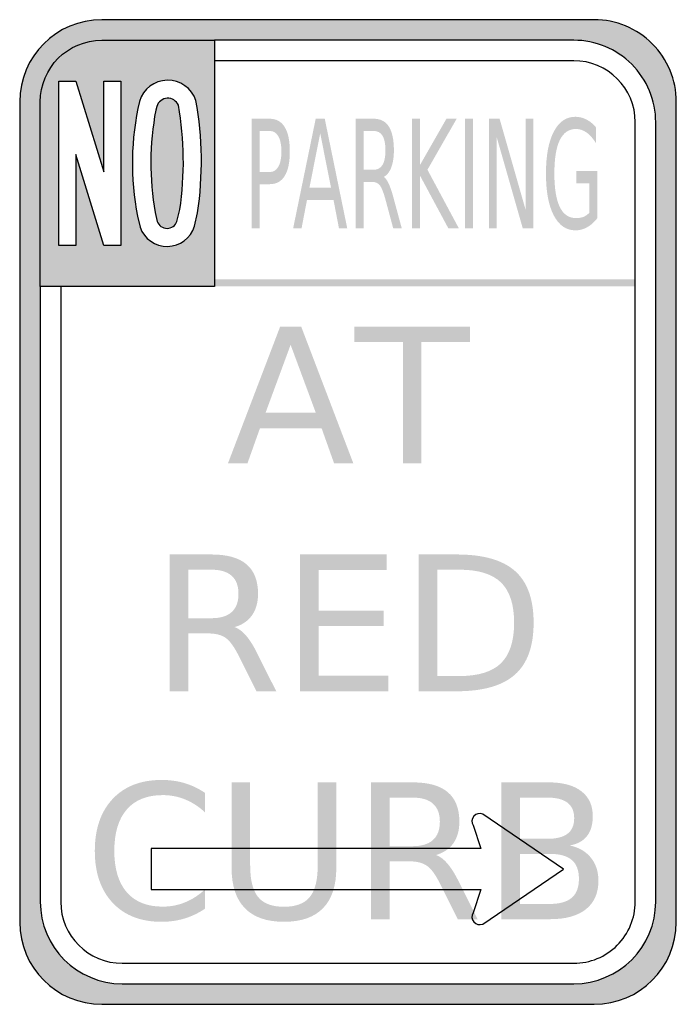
# Model space of a CAD drawing. Header units: inches. Extents: x -0.5 to 0.5, y -0.75 to 0.75.
import ezdxf

# ---------------------------------------------------------------- set-up
doc = ezdxf.new("R2010")
doc.units = ezdxf.units.IN
doc.header["$MEASUREMENT"] = 0

msp = doc.modelspace()

# ---------------------------------------------------------------- hatches: boundary and pattern name
h = msp.add_hatch(color=7)
h.paths.add_polyline_path([(-0.4989, 0.642), (-0.4975, 0.6502), (-0.4955, 0.6582), (-0.4931, 0.6661), (-0.4902, 0.6737), (-0.4868, 0.681), (-0.4829, 0.6881), (-0.4787, 0.6949), (-0.474, 0.7014), (-0.4689, 0.7076), (-0.4634, 0.7134), (-0.4576, 0.7189), (-0.4514, 0.724), (-0.4449, 0.7287), (-0.4381, 0.7329), (-0.431, 0.7368), (-0.4237, 0.7402), (-0.4161, 0.7431), (-0.4082, 0.7455), (-0.4002, 0.7475), (-0.392, 0.7489), (-0.3836, 0.7497), (-0.375, 0.75), (0.375, 0.75), (0.3833, 0.7497), (0.3914, 0.7489), (0.3995, 0.7476), (0.4074, 0.7457), (0.4152, 0.7434), (0.4228, 0.7405), (0.4302, 0.7371), (0.4374, 0.7333), (0.4444, 0.729), (0.451, 0.7242), (0.4574, 0.719), (0.4634, 0.7134), (0.469, 0.7074), (0.4742, 0.701), (0.479, 0.6944), (0.4833, 0.6874), (0.4871, 0.6802), (0.4905, 0.6728), (0.4934, 0.6652), (0.4957, 0.6574), (0.4976, 0.6495), (0.4989, 0.6414), (0.4997, 0.6333), (0.5, 0.625), (0.5, -0.625), (0.4997, -0.6336), (0.4989, -0.642), (0.4975, -0.6502), (0.4955, -0.6582), (0.4931, -0.6661), (0.4902, -0.6737), (0.4868, -0.681), (0.4829, -0.6881), (0.4787, -0.6949), (0.474, -0.7014), (0.4689, -0.7076), (0.4634, -0.7134), (0.4576, -0.7189), (0.4514, -0.724), (0.4449, -0.7287), (0.4381, -0.7329), (0.431, -0.7368), (0.4237, -0.7402), (0.4161, -0.7431), (0.4082, -0.7455), (0.4002, -0.7475), (0.392, -0.7489), (0.3836, -0.7497), (0.375, -0.75), (-0.375, -0.75), (-0.3836, -0.7497), (-0.392, -0.7489), (-0.4002, -0.7475), (-0.4082, -0.7455), (-0.4161, -0.7431), (-0.4237, -0.7402), (-0.431, -0.7368), (-0.4381, -0.7329), (-0.4449, -0.7287), (-0.4514, -0.724), (-0.4576, -0.7189), (-0.4634, -0.7134), (-0.4689, -0.7076), (-0.474, -0.7014), (-0.4787, -0.6949), (-0.4829, -0.6881), (-0.4868, -0.681), (-0.4902, -0.6737), (-0.4931, -0.6661), (-0.4955, -0.6582), (-0.4975, -0.6502), (-0.4989, -0.642), (-0.4997, -0.6336), (-0.5, -0.625), (-0.5, 0.625), (-0.4997, 0.6336)])
h.paths.add_polyline_path([(-0.4687, -0.5937), (-0.4685, -0.6023), (-0.4676, -0.6107), (-0.4662, -0.6189), (-0.4643, -0.627), (-0.4619, -0.6348), (-0.4589, -0.6424), (-0.4555, -0.6498), (-0.4517, -0.6568), (-0.4474, -0.6636), (-0.4427, -0.6701), (-0.4376, -0.6763), (-0.4321, -0.6821), (-0.4263, -0.6876), (-0.4201, -0.6927), (-0.4136, -0.6974), (-0.4068, -0.7017), (-0.3998, -0.7055), (-0.3924, -0.7089), (-0.3848, -0.7119), (-0.377, -0.7143), (-0.3689, -0.7162), (-0.3607, -0.7176), (-0.3523, -0.7185), (-0.3437, -0.7187), (0.3437, -0.7187), (0.3523, -0.7185), (0.3607, -0.7176), (0.3689, -0.7162), (0.377, -0.7143), (0.3848, -0.7119), (0.3924, -0.7089), (0.3998, -0.7055), (0.4068, -0.7017), (0.4136, -0.6974), (0.4201, -0.6927), (0.4263, -0.6876), (0.4321, -0.6821), (0.4376, -0.6763), (0.4427, -0.6701), (0.4474, -0.6636), (0.4517, -0.6568), (0.4555, -0.6498), (0.4589, -0.6424), (0.4619, -0.6348), (0.4643, -0.627), (0.4662, -0.6189), (0.4676, -0.6107), (0.4685, -0.6023), (0.4687, -0.5937), (0.4687, 0.5937), (0.4685, 0.602), (0.4677, 0.6102), (0.4663, 0.6183), (0.4645, 0.6262), (0.4621, 0.634), (0.4592, 0.6416), (0.4559, 0.649), (0.452, 0.6562), (0.4477, 0.6631), (0.443, 0.6698), (0.4378, 0.6761), (0.4321, 0.6821), (0.4261, 0.6878), (0.4198, 0.693), (0.4131, 0.6977), (0.4062, 0.702), (0.399, 0.7059), (0.3916, 0.7092), (0.384, 0.7121), (0.3762, 0.7145), (0.3683, 0.7163), (0.3602, 0.7177), (0.352, 0.7185), (0.3437, 0.7187), (-0.2031, 0.7187), (-0.2031, 0.3437), (-0.4687, 0.3437)], flags=0)
h.paths.add_polyline_path([(-0.2428, 0.4194), (-0.2376, 0.4268), (-0.234, 0.4353), (-0.2292, 0.4556), (-0.2257, 0.4841), (-0.2237, 0.5127), (-0.2233, 0.5413), (-0.2245, 0.5699), (-0.2273, 0.5985), (-0.2317, 0.6269), (-0.2334, 0.6314), (-0.2357, 0.6357), (-0.2383, 0.6397), (-0.2413, 0.6433), (-0.2484, 0.6495), (-0.2565, 0.6541), (-0.261, 0.6558), (-0.2656, 0.6569), (-0.2703, 0.6576), (-0.2752, 0.6578), (-0.2801, 0.6575), (-0.2848, 0.6566), (-0.2894, 0.6553), (-0.2938, 0.6535), (-0.3018, 0.6486), (-0.3086, 0.6422), (-0.3115, 0.6385), (-0.314, 0.6344), (-0.3161, 0.6301), (-0.3177, 0.6255), (-0.3208, 0.6111), (-0.3233, 0.5966), (-0.3253, 0.5821), (-0.3268, 0.5675), (-0.3278, 0.5529), (-0.3283, 0.5383), (-0.3283, 0.5236), (-0.3278, 0.509), (-0.3268, 0.4944), (-0.3253, 0.4798), (-0.3233, 0.4652), (-0.3208, 0.4507), (-0.3167, 0.4338), (-0.3127, 0.4254), (-0.3073, 0.4183), (-0.3005, 0.4124), (-0.2926, 0.4081), (-0.284, 0.4054), (-0.2748, 0.4046), (-0.2656, 0.4057), (-0.2571, 0.4087), (-0.2494, 0.4133)], flags=0)
h.paths.add_polyline_path([(-0.4143, 0.6562), (-0.4403, 0.6562), (-0.4403, 0.4062), (-0.4143, 0.4062), (-0.4143, 0.5444), (-0.3721, 0.4062), (-0.3461, 0.4062), (-0.3461, 0.6562), (-0.3721, 0.6562), (-0.3721, 0.518)], flags=0)
h = msp.add_hatch(color=7)
h.paths.add_polyline_path([(-0.4679, 0.6377), (-0.4654, 0.6499), (-0.4614, 0.6615), (-0.456, 0.6723), (-0.4492, 0.6823), (-0.4413, 0.6913), (-0.4323, 0.6992), (-0.4223, 0.706), (-0.4115, 0.7114), (-0.3999, 0.7154), (-0.3877, 0.7179), (-0.375, 0.7187), (-0.2031, 0.7187), (-0.2031, 0.3437), (-0.4687, 0.3437), (-0.4687, 0.625), (-0.4679, 0.6377)])
h.paths.add_polyline_path([(-0.2656, 0.4057), (-0.2651, 0.4059), (-0.2571, 0.4087), (-0.2571, 0.4087), (-0.2571, 0.4087), (-0.2559, 0.4094), (-0.2494, 0.4133), (-0.2494, 0.4133), (-0.2494, 0.4133), (-0.2482, 0.4145), (-0.2428, 0.4194), (-0.2428, 0.4194), (-0.2428, 0.4194), (-0.2418, 0.4209), (-0.2376, 0.4268), (-0.2376, 0.4268), (-0.2376, 0.4268), (-0.2369, 0.4285), (-0.234, 0.4353), (-0.2292, 0.4556), (-0.2257, 0.4841), (-0.2237, 0.5127), (-0.2233, 0.5413), (-0.2245, 0.5699), (-0.2273, 0.5985), (-0.2317, 0.6269), (-0.2334, 0.6314), (-0.2357, 0.6357), (-0.2383, 0.6397), (-0.2413, 0.6433), (-0.2484, 0.6495), (-0.2565, 0.6541), (-0.261, 0.6558), (-0.2656, 0.6569), (-0.2703, 0.6576), (-0.2752, 0.6578), (-0.2801, 0.6575), (-0.2848, 0.6566), (-0.2894, 0.6553), (-0.2938, 0.6535), (-0.3018, 0.6486), (-0.3086, 0.6422), (-0.3115, 0.6385), (-0.314, 0.6344), (-0.3161, 0.6301), (-0.3177, 0.6255), (-0.3208, 0.6111), (-0.3233, 0.5966), (-0.3253, 0.5821), (-0.3268, 0.5675), (-0.3278, 0.5529), (-0.3283, 0.5383), (-0.3283, 0.5236), (-0.3278, 0.509), (-0.3271, 0.4988), (-0.3268, 0.4944), (-0.3268, 0.4944), (-0.3268, 0.4944), (-0.3262, 0.4887), (-0.3253, 0.4798), (-0.3253, 0.4798), (-0.3253, 0.4798), (-0.3249, 0.4764), (-0.3233, 0.4652), (-0.3233, 0.4652), (-0.3233, 0.4652), (-0.3229, 0.4628), (-0.3208, 0.4507), (-0.3208, 0.4507), (-0.3208, 0.4507), (-0.3167, 0.4338), (-0.3127, 0.4254), (-0.3127, 0.4254), (-0.3127, 0.4254), (-0.3127, 0.4253), (-0.3073, 0.4183), (-0.3005, 0.4124), (-0.2926, 0.4081), (-0.284, 0.4054), (-0.2748, 0.4046), (-0.2656, 0.4057), (-0.2656, 0.4057), (-0.2656, 0.4057)], flags=0)
h.paths.add_polyline_path([(-0.4143, 0.6562), (-0.4143, 0.6562), (-0.4403, 0.6562), (-0.4403, 0.4062), (-0.4403, 0.4062), (-0.4143, 0.4062), (-0.4143, 0.5444), (-0.3721, 0.4062), (-0.3461, 0.4062), (-0.3461, 0.6562), (-0.3461, 0.6562), (-0.3721, 0.6562), (-0.3721, 0.5772), (-0.3721, 0.518), (-0.389, 0.5733), (-0.4143, 0.6562)], flags=0)
for points in [[(-0.2938, 0.4563), (-0.2975, 0.4821), (-0.2997, 0.5081), (-0.3003, 0.5342), (-0.2993, 0.5603), (-0.2968, 0.5862), (-0.2928, 0.6121), (-0.2913, 0.618), (-0.2898, 0.6213), (-0.2878, 0.6242), (-0.2853, 0.6266), (-0.2823, 0.6285), (-0.279, 0.6298), (-0.2776, 0.63), (-0.2754, 0.6303), (-0.2718, 0.6301), (-0.2683, 0.6292), (-0.2652, 0.6277), (-0.2624, 0.6255), (-0.2601, 0.6228), (-0.2583, 0.6197), (-0.2544, 0.5933), (-0.2519, 0.5668), (-0.2508, 0.5403), (-0.2512, 0.5137), (-0.253, 0.4872), (-0.2562, 0.4608), (-0.2605, 0.4427), (-0.2619, 0.4397), (-0.2639, 0.4371), (-0.2663, 0.435), (-0.2691, 0.4334), (-0.2723, 0.4324), (-0.2756, 0.4321), (-0.2789, 0.4324), (-0.282, 0.4334), (-0.2848, 0.435), (-0.2873, 0.4371), (-0.2892, 0.4397), (-0.2907, 0.4427), (-0.2907, 0.4427), (-0.2938, 0.4563)], [(-0.2892, 0.4397), (-0.2907, 0.4427), (-0.2938, 0.4563), (-0.2975, 0.4821), (-0.2997, 0.5081), (-0.3003, 0.5342), (-0.2993, 0.5603), (-0.2968, 0.5862), (-0.2928, 0.6121), (-0.2913, 0.618), (-0.2898, 0.6213), (-0.2878, 0.6242), (-0.2853, 0.6266), (-0.2823, 0.6285), (-0.279, 0.6298), (-0.2754, 0.6303), (-0.2718, 0.6301), (-0.2683, 0.6292), (-0.2652, 0.6277), (-0.2624, 0.6255), (-0.2601, 0.6228), (-0.2583, 0.6197), (-0.2544, 0.5933), (-0.2519, 0.5668), (-0.2508, 0.5403), (-0.2512, 0.5137), (-0.253, 0.4872), (-0.2562, 0.4608), (-0.2605, 0.4427), (-0.2619, 0.4397), (-0.2639, 0.4371), (-0.2663, 0.435), (-0.2691, 0.4334), (-0.2723, 0.4324), (-0.2756, 0.4321), (-0.2789, 0.4324), (-0.282, 0.4334), (-0.2848, 0.435), (-0.2873, 0.4371)], [(0.0975, 0.5991), (0.1096, 0.5991), (0.1096, 0.5286), (0.1499, 0.5991), (0.1655, 0.5991), (0.121, 0.5214), (0.1687, 0.4324), (0.1527, 0.4324), (0.1096, 0.5126), (0.1096, 0.4324), (0.0975, 0.4324), (0.0975, 0.5991)], [(0.1782, 0.5991), (0.1903, 0.5991), (0.1903, 0.4324), (0.1782, 0.4324), (0.1782, 0.5991)], [(0.2145, 0.5991), (0.2309, 0.5991), (0.2707, 0.4596), (0.2707, 0.5991), (0.2825, 0.5991), (0.2825, 0.4324), (0.2661, 0.4324), (0.2263, 0.5718), (0.2263, 0.4324), (0.2145, 0.4324), (0.2145, 0.5991)], [(-0.2031, 0.3437), (0.4375, 0.3437), (0.4375, 0.3542), (-0.2031, 0.3542), (-0.2031, 0.3437)], [(0.0096, 0.2825), (0.1859, 0.2825), (0.1859, 0.2588), (0.1119, 0.2588), (0.1119, 0.0742), (0.0836, 0.0742), (0.0836, 0.2588), (0.0096, 0.2588), (0.0096, 0.2825)], [(-0.073, -0.0647), (0.0587, -0.0647), (0.0587, -0.0884), (-0.0448, -0.0884), (-0.0448, -0.1501), (0.0544, -0.1501), (0.0544, -0.1738), (-0.0448, -0.1738), (-0.0448, -0.2493), (0.0613, -0.2493), (0.0613, -0.2731), (-0.073, -0.2731), (-0.073, -0.0647)]]:
    msp.add_hatch(color=7).paths.add_polyline_path(points)
h = msp.add_hatch(color=7)
edge = h.paths.add_edge_path()
edge.add_line((0.3678, 0.4562), (0.3678, 0.5009))
edge.add_line((0.3678, 0.5009), (0.348, 0.5009))
edge.add_line((0.348, 0.5009), (0.348, 0.5195))
edge.add_line((0.348, 0.5195), (0.3799, 0.5195))
edge.add_line((0.3799, 0.5195), (0.3799, 0.4479))
edge.add_spline(control_points=[(0.3799, 0.4479), (0.3752, 0.4417), (0.37, 0.4371), (0.3643, 0.4339), (0.3587, 0.4307), (0.3527, 0.4291), (0.3463, 0.4291), (0.3322, 0.4291), (0.3212, 0.4368), (0.3133, 0.452), (0.3054, 0.4672), (0.3015, 0.4884), (0.3015, 0.5156), (0.3015, 0.5428), (0.3054, 0.564), (0.3133, 0.5792), (0.3212, 0.5945), (0.3322, 0.6021), (0.3463, 0.6021), (0.3521, 0.6021), (0.3577, 0.6007), (0.3629, 0.598), (0.3682, 0.5954), (0.3731, 0.5914), (0.3775, 0.5862)], knot_values=[0, 0, 0, 0, 1, 1, 1, 2, 2, 2, 3, 3, 3, 4, 4, 4, 5, 5, 5, 6, 6, 6, 7, 7, 7, 8, 8, 8, 8], degree=3, periodic=0)
edge.add_line((0.3775, 0.5862), (0.3775, 0.5622))
edge.add_spline(control_points=[(0.3775, 0.5622), (0.373, 0.5693), (0.3683, 0.5746), (0.3632, 0.5782), (0.3582, 0.5817), (0.3528, 0.5835), (0.3473, 0.5835), (0.3363, 0.5835), (0.328, 0.5778), (0.3225, 0.5665), (0.317, 0.5551), (0.3143, 0.5381), (0.3143, 0.5156), (0.3143, 0.4931), (0.317, 0.4761), (0.3225, 0.4648), (0.328, 0.4534), (0.3363, 0.4477), (0.3473, 0.4477), (0.3516, 0.4477), (0.3554, 0.4484), (0.3588, 0.4497), (0.3621, 0.4511), (0.3652, 0.4533), (0.3678, 0.4562)], knot_values=[0, 0, 0, 0, 1, 1, 1, 2, 2, 2, 3, 3, 3, 4, 4, 4, 5, 5, 5, 6, 6, 6, 7, 7, 7, 8, 8, 8, 8], degree=3, periodic=0)
h = msp.add_hatch(color=7)
edge = h.paths.add_edge_path()
edge.add_line((-0.1466, 0.5991), (-0.1192, 0.5991))
edge.add_spline(control_points=[(-0.1192, 0.5991), (-0.1091, 0.5991), (-0.1015, 0.5948), (-0.0964, 0.5864), (-0.0912, 0.5779), (-0.0886, 0.5656), (-0.0886, 0.5493), (-0.0886, 0.5328), (-0.0912, 0.5204), (-0.0964, 0.512), (-0.1015, 0.5036), (-0.1091, 0.4994), (-0.1192, 0.4994)], knot_values=[0, 0, 0, 0, 1, 1, 1, 2, 2, 2, 3, 3, 3, 4, 4, 4, 4], degree=3, periodic=0)
edge.add_line((-0.1192, 0.4994), (-0.1344, 0.4994))
edge.add_line((-0.1344, 0.4994), (-0.1344, 0.4324))
edge.add_line((-0.1344, 0.4324), (-0.1466, 0.4324))
edge.add_line((-0.1466, 0.4324), (-0.1466, 0.5991))
edge = h.paths.add_edge_path(flags=0)
edge.add_line((-0.1344, 0.5805), (-0.1344, 0.5179))
edge.add_line((-0.1344, 0.5179), (-0.1192, 0.5179))
edge.add_spline(control_points=[(-0.1192, 0.5179), (-0.1135, 0.5179), (-0.1092, 0.5206), (-0.1061, 0.526), (-0.103, 0.5315), (-0.1014, 0.5392), (-0.1014, 0.5493), (-0.1014, 0.5592), (-0.103, 0.5669), (-0.1061, 0.5724), (-0.1092, 0.5778), (-0.1135, 0.5805), (-0.1192, 0.5805)], knot_values=[0, 0, 0, 0, 1, 1, 1, 2, 2, 2, 3, 3, 3, 4, 4, 4, 4], degree=3, periodic=0)
edge.add_line((-0.1192, 0.5805), (-0.1344, 0.5805))
h = msp.add_hatch(color=7)
h.paths.add_polyline_path([(-0.0492, 0.5991), (-0.0354, 0.5991), (-0.0012, 0.4324), (-0.0138, 0.4324), (-0.022, 0.4751), (-0.0625, 0.4751), (-0.0707, 0.4324), (-0.0835, 0.4324), (-0.0492, 0.5991)])
h.paths.add_polyline_path([(-0.0423, 0.5768), (-0.0588, 0.4939), (-0.0258, 0.4939), (-0.0423, 0.5768)], flags=0)
h = msp.add_hatch(color=7)
edge = h.paths.add_edge_path()
edge.add_spline(control_points=[(0.0545, 0.5105), (0.0571, 0.5089), (0.0596, 0.5054), (0.0621, 0.5), (0.0645, 0.4947), (0.067, 0.4873), (0.0695, 0.4779)], knot_values=[0, 0, 0, 0, 1, 1, 1, 2, 2, 2, 2], degree=3, periodic=0)
edge.add_line((0.0695, 0.4779), (0.0818, 0.4324))
edge.add_line((0.0818, 0.4324), (0.0688, 0.4324))
edge.add_line((0.0688, 0.4324), (0.0573, 0.4751))
edge.add_spline(control_points=[(0.0573, 0.4751), (0.0543, 0.4863), (0.0514, 0.4937), (0.0487, 0.4974), (0.0459, 0.501), (0.0421, 0.5028), (0.0373, 0.5028)], knot_values=[0, 0, 0, 0, 1, 1, 1, 2, 2, 2, 2], degree=3, periodic=0)
edge.add_line((0.0373, 0.5028), (0.024, 0.5028))
edge.add_line((0.024, 0.5028), (0.024, 0.4324))
edge.add_line((0.024, 0.4324), (0.0119, 0.4324))
edge.add_line((0.0119, 0.4324), (0.0119, 0.5991))
edge.add_line((0.0119, 0.5991), (0.0393, 0.5991))
edge.add_spline(control_points=[(0.0393, 0.5991), (0.0496, 0.5991), (0.0572, 0.5951), (0.0623, 0.5871), (0.0673, 0.5791), (0.0699, 0.5671), (0.0699, 0.5511), (0.0699, 0.5406), (0.0685, 0.5319), (0.0659, 0.5249), (0.0633, 0.518), (0.0595, 0.5132), (0.0545, 0.5105)], knot_values=[0, 0, 0, 0, 1, 1, 1, 2, 2, 2, 3, 3, 3, 4, 4, 4, 4], degree=3, periodic=0)
edge = h.paths.add_edge_path(flags=0)
edge.add_line((0.024, 0.5805), (0.024, 0.5214))
edge.add_line((0.024, 0.5214), (0.0393, 0.5214))
edge.add_spline(control_points=[(0.0393, 0.5214), (0.0452, 0.5214), (0.0496, 0.5239), (0.0526, 0.5289), (0.0556, 0.5339), (0.057, 0.5413), (0.057, 0.5511), (0.057, 0.5608), (0.0556, 0.5681), (0.0526, 0.5731), (0.0496, 0.578), (0.0452, 0.5805), (0.0393, 0.5805)], knot_values=[0, 0, 0, 0, 1, 1, 1, 2, 2, 2, 3, 3, 3, 4, 4, 4, 4], degree=3, periodic=0)
edge.add_line((0.0393, 0.5805), (0.024, 0.5805))
h = msp.add_hatch(color=7)
h.paths.add_polyline_path([(-0.1033, 0.2825), (-0.0713, 0.2825), (0.0081, 0.0742), (-0.0212, 0.0742), (-0.0402, 0.1276), (-0.1341, 0.1276), (-0.1531, 0.0742), (-0.1828, 0.0742), (-0.1033, 0.2825)])
h.paths.add_polyline_path([(-0.0874, 0.2547), (-0.1256, 0.1511), (-0.049, 0.1511), (-0.0874, 0.2547)], flags=0)
h = msp.add_hatch(color=7)
edge = h.paths.add_edge_path()
edge.add_spline(control_points=[(-0.1728, -0.1754), (-0.1667, -0.1774), (-0.1608, -0.1818), (-0.1551, -0.1885), (-0.1494, -0.1952), (-0.1436, -0.2044), (-0.1379, -0.2161)], knot_values=[0, 0, 0, 0, 1, 1, 1, 2, 2, 2, 2], degree=3, periodic=0)
edge.add_line((-0.1379, -0.2161), (-0.1093, -0.2731))
edge.add_line((-0.1093, -0.2731), (-0.1395, -0.2731))
edge.add_line((-0.1395, -0.2731), (-0.1662, -0.2196))
edge.add_spline(control_points=[(-0.1662, -0.2196), (-0.1731, -0.2057), (-0.1798, -0.1964), (-0.1862, -0.1918), (-0.1927, -0.1873), (-0.2015, -0.185), (-0.2127, -0.185)], knot_values=[0, 0, 0, 0, 1, 1, 1, 2, 2, 2, 2], degree=3, periodic=0)
edge.add_line((-0.2127, -0.185), (-0.2434, -0.185))
edge.add_line((-0.2434, -0.185), (-0.2434, -0.2731))
edge.add_line((-0.2434, -0.2731), (-0.2715, -0.2731))
edge.add_line((-0.2715, -0.2731), (-0.2715, -0.0647))
edge.add_line((-0.2715, -0.0647), (-0.2079, -0.0647))
edge.add_spline(control_points=[(-0.2079, -0.0647), (-0.1841, -0.0647), (-0.1663, -0.0697), (-0.1546, -0.0796), (-0.1429, -0.0896), (-0.137, -0.1046), (-0.137, -0.1247), (-0.137, -0.1378), (-0.1401, -0.1487), (-0.1462, -0.1574), (-0.1523, -0.166), (-0.1611, -0.172), (-0.1728, -0.1754)], knot_values=[0, 0, 0, 0, 1, 1, 1, 2, 2, 2, 3, 3, 3, 4, 4, 4, 4], degree=3, periodic=0)
edge = h.paths.add_edge_path(flags=0)
edge.add_line((-0.2434, -0.0879), (-0.2434, -0.1618))
edge.add_line((-0.2434, -0.1618), (-0.2079, -0.1618))
edge.add_spline(control_points=[(-0.2079, -0.1618), (-0.1943, -0.1618), (-0.1841, -0.1587), (-0.1771, -0.1524), (-0.1702, -0.1461), (-0.1668, -0.1369), (-0.1668, -0.1247), (-0.1668, -0.1125), (-0.1702, -0.1033), (-0.1771, -0.0972), (-0.1841, -0.091), (-0.1943, -0.0879), (-0.2079, -0.0879)], knot_values=[0, 0, 0, 0, 1, 1, 1, 2, 2, 2, 3, 3, 3, 4, 4, 4, 4], degree=3, periodic=0)
edge.add_line((-0.2079, -0.0879), (-0.2434, -0.0879))
h = msp.add_hatch(color=7)
edge = h.paths.add_edge_path()
edge.add_line((0.1076, -0.0647), (0.1655, -0.0647))
edge.add_spline(control_points=[(0.1655, -0.0647), (0.2059, -0.0647), (0.2355, -0.0731), (0.2544, -0.0899), (0.2733, -0.1067), (0.2827, -0.133), (0.2827, -0.1687), (0.2827, -0.2046), (0.2732, -0.231), (0.2542, -0.2478), (0.2353, -0.2646), (0.2057, -0.2731), (0.1655, -0.2731)], knot_values=[0, 0, 0, 0, 1, 1, 1, 2, 2, 2, 3, 3, 3, 4, 4, 4, 4], degree=3, periodic=0)
edge.add_line((0.1655, -0.2731), (0.1076, -0.2731))
edge.add_line((0.1076, -0.2731), (0.1076, -0.0647))
edge = h.paths.add_edge_path(flags=0)
edge.add_line((0.1358, -0.0879), (0.1358, -0.2499))
edge.add_line((0.1358, -0.2499), (0.1698, -0.2499))
edge.add_spline(control_points=[(0.1698, -0.2499), (0.1986, -0.2499), (0.2196, -0.2434), (0.233, -0.2304), (0.2463, -0.2173), (0.253, -0.1968), (0.253, -0.1687), (0.253, -0.1408), (0.2463, -0.1203), (0.233, -0.1073), (0.2196, -0.0944), (0.1986, -0.0879), (0.1698, -0.0879)], knot_values=[0, 0, 0, 0, 1, 1, 1, 2, 2, 2, 3, 3, 3, 4, 4, 4, 4], degree=3, periodic=0)
edge.add_line((0.1698, -0.0879), (0.1358, -0.0879))
h = msp.add_hatch(color=7)
edge = h.paths.add_edge_path()
edge.add_line((-0.2176, -0.428), (-0.2176, -0.4577))
edge.add_spline(control_points=[(-0.2176, -0.4577), (-0.2271, -0.4489), (-0.2372, -0.4423), (-0.248, -0.4379), (-0.2587, -0.4335), (-0.2701, -0.4313), (-0.2822, -0.4313), (-0.306, -0.4313), (-0.3243, -0.4386), (-0.3369, -0.4532), (-0.3496, -0.4677), (-0.3559, -0.4888), (-0.3559, -0.5163), (-0.3559, -0.5438), (-0.3496, -0.5648), (-0.3369, -0.5793), (-0.3243, -0.5939), (-0.306, -0.6012), (-0.2822, -0.6012), (-0.2701, -0.6012), (-0.2587, -0.599), (-0.248, -0.5946), (-0.2372, -0.5902), (-0.2271, -0.5836), (-0.2176, -0.5748)], knot_values=[0, 0, 0, 0, 1, 1, 1, 2, 2, 2, 3, 3, 3, 4, 4, 4, 5, 5, 5, 6, 6, 6, 7, 7, 7, 8, 8, 8, 8], degree=3, periodic=0)
edge.add_line((-0.2176, -0.5748), (-0.2176, -0.6042))
edge.add_spline(control_points=[(-0.2176, -0.6042), (-0.2275, -0.6109), (-0.2379, -0.6159), (-0.2489, -0.6193), (-0.26, -0.6226), (-0.2716, -0.6243), (-0.2839, -0.6243), (-0.3154, -0.6243), (-0.3403, -0.6147), (-0.3584, -0.5954), (-0.3765, -0.5761), (-0.3856, -0.5497), (-0.3856, -0.5163), (-0.3856, -0.4828), (-0.3765, -0.4564), (-0.3584, -0.4371), (-0.3403, -0.4178), (-0.3154, -0.4082), (-0.2839, -0.4082), (-0.2714, -0.4082), (-0.2597, -0.4098), (-0.2487, -0.4131), (-0.2376, -0.4164), (-0.2273, -0.4214), (-0.2176, -0.428)], knot_values=[0, 0, 0, 0, 1, 1, 1, 2, 2, 2, 3, 3, 3, 4, 4, 4, 5, 5, 5, 6, 6, 6, 7, 7, 7, 8, 8, 8, 8], degree=3, periodic=0)
h = msp.add_hatch(color=7)
edge = h.paths.add_edge_path()
edge.add_line((-0.1773, -0.4119), (-0.149, -0.4119))
edge.add_line((-0.149, -0.4119), (-0.149, -0.5385))
edge.add_spline(control_points=[(-0.149, -0.5385), (-0.149, -0.5608), (-0.1449, -0.5769), (-0.1368, -0.5867), (-0.1287, -0.5965), (-0.1156, -0.6014), (-0.0975, -0.6014), (-0.0794, -0.6014), (-0.0664, -0.5965), (-0.0583, -0.5867), (-0.0502, -0.5769), (-0.0461, -0.5608), (-0.0461, -0.5385)], knot_values=[0, 0, 0, 0, 1, 1, 1, 2, 2, 2, 3, 3, 3, 4, 4, 4, 4], degree=3, periodic=0)
edge.add_line((-0.0461, -0.5385), (-0.0461, -0.4119))
edge.add_line((-0.0461, -0.4119), (-0.0178, -0.4119))
edge.add_line((-0.0178, -0.4119), (-0.0178, -0.542))
edge.add_spline(control_points=[(-0.0178, -0.542), (-0.0178, -0.5692), (-0.0245, -0.5897), (-0.038, -0.6035), (-0.0514, -0.6174), (-0.0712, -0.6243), (-0.0975, -0.6243), (-0.1238, -0.6243), (-0.1437, -0.6174), (-0.1571, -0.6035), (-0.1706, -0.5897), (-0.1773, -0.5692), (-0.1773, -0.542)], knot_values=[0, 0, 0, 0, 1, 1, 1, 2, 2, 2, 3, 3, 3, 4, 4, 4, 4], degree=3, periodic=0)
edge.add_line((-0.1773, -0.542), (-0.1773, -0.4119))
h = msp.add_hatch(color=7)
edge = h.paths.add_edge_path()
edge.add_spline(control_points=[(0.1339, -0.5226), (0.1399, -0.5246), (0.1458, -0.529), (0.1515, -0.5357), (0.1573, -0.5424), (0.163, -0.5516), (0.1688, -0.5633)], knot_values=[0, 0, 0, 0, 1, 1, 1, 2, 2, 2, 2], degree=3, periodic=0)
edge.add_line((0.1688, -0.5633), (0.1974, -0.6203))
edge.add_line((0.1974, -0.6203), (0.1671, -0.6203))
edge.add_line((0.1671, -0.6203), (0.1404, -0.5668))
edge.add_spline(control_points=[(0.1404, -0.5668), (0.1336, -0.5529), (0.1269, -0.5436), (0.1204, -0.5391), (0.114, -0.5345), (0.1051, -0.5322), (0.094, -0.5322)], knot_values=[0, 0, 0, 0, 1, 1, 1, 2, 2, 2, 2], degree=3, periodic=0)
edge.add_line((0.094, -0.5322), (0.0633, -0.5322))
edge.add_line((0.0633, -0.5322), (0.0633, -0.6203))
edge.add_line((0.0633, -0.6203), (0.0351, -0.6203))
edge.add_line((0.0351, -0.6203), (0.0351, -0.4119))
edge.add_line((0.0351, -0.4119), (0.0987, -0.4119))
edge.add_spline(control_points=[(0.0987, -0.4119), (0.1225, -0.4119), (0.1403, -0.4169), (0.152, -0.4269), (0.1638, -0.4368), (0.1696, -0.4518), (0.1696, -0.4719), (0.1696, -0.4851), (0.1666, -0.4959), (0.1605, -0.5046), (0.1544, -0.5132), (0.1455, -0.5192), (0.1339, -0.5226)], knot_values=[0, 0, 0, 0, 1, 1, 1, 2, 2, 2, 3, 3, 3, 4, 4, 4, 4], degree=3, periodic=0)
edge = h.paths.add_edge_path(flags=0)
edge.add_line((0.0633, -0.4351), (0.0633, -0.5091))
edge.add_line((0.0633, -0.5091), (0.0987, -0.5091))
edge.add_spline(control_points=[(0.0987, -0.5091), (0.1123, -0.5091), (0.1226, -0.5059), (0.1295, -0.4996), (0.1364, -0.4934), (0.1399, -0.4841), (0.1399, -0.4719), (0.1399, -0.4598), (0.1364, -0.4506), (0.1295, -0.4444), (0.1226, -0.4382), (0.1123, -0.4351), (0.0987, -0.4351)], knot_values=[0, 0, 0, 0, 1, 1, 1, 2, 2, 2, 3, 3, 3, 4, 4, 4, 4], degree=3, periodic=0)
edge.add_line((0.0987, -0.4351), (0.0633, -0.4351))
h = msp.add_hatch(color=7)
edge = h.paths.add_edge_path()
edge.add_line((0.2337, -0.4119), (0.3057, -0.4119))
edge.add_spline(control_points=[(0.3057, -0.4119), (0.3272, -0.4119), (0.3437, -0.4164), (0.3553, -0.4253), (0.367, -0.4343), (0.3728, -0.447), (0.3728, -0.4634), (0.3728, -0.4762), (0.3698, -0.4863), (0.3639, -0.4938), (0.3579, -0.5014), (0.3492, -0.5061), (0.3376, -0.5079)], knot_values=[0, 0, 0, 0, 1, 1, 1, 2, 2, 2, 3, 3, 3, 4, 4, 4, 4], degree=3, periodic=0)
edge.add_spline(control_points=[(0.3376, -0.5079), (0.3515, -0.5109), (0.3622, -0.5171), (0.3699, -0.5266), (0.3776, -0.536), (0.3814, -0.5478), (0.3814, -0.5619), (0.3814, -0.5806), (0.3751, -0.5949), (0.3625, -0.6051), (0.3498, -0.6152), (0.3318, -0.6203), (0.3085, -0.6203)], knot_values=[0, 0, 0, 0, 1, 1, 1, 2, 2, 2, 3, 3, 3, 4, 4, 4, 4], degree=3, periodic=0)
edge.add_line((0.3085, -0.6203), (0.2337, -0.6203))
edge.add_line((0.2337, -0.6203), (0.2337, -0.4119))
edge = h.paths.add_edge_path(flags=0)
edge.add_line((0.2618, -0.5208), (0.2618, -0.5971))
edge.add_line((0.2618, -0.5971), (0.3071, -0.5971))
edge.add_spline(control_points=[(0.3071, -0.5971), (0.3222, -0.5971), (0.3335, -0.594), (0.3408, -0.5877), (0.3481, -0.5814), (0.3517, -0.5718), (0.3517, -0.5589), (0.3517, -0.5459), (0.3481, -0.5362), (0.3408, -0.5301), (0.3335, -0.5239), (0.3222, -0.5208), (0.3071, -0.5208)], knot_values=[0, 0, 0, 0, 1, 1, 1, 2, 2, 2, 3, 3, 3, 4, 4, 4, 4], degree=3, periodic=0)
edge.add_line((0.3071, -0.5208), (0.2618, -0.5208))
edge = h.paths.add_edge_path(flags=0)
edge.add_line((0.2618, -0.4351), (0.2618, -0.4979))
edge.add_line((0.2618, -0.4979), (0.3036, -0.4979))
edge.add_spline(control_points=[(0.3036, -0.4979), (0.3173, -0.4979), (0.3276, -0.4953), (0.3343, -0.4902), (0.3411, -0.485), (0.3445, -0.4771), (0.3445, -0.4665), (0.3445, -0.456), (0.3411, -0.4481), (0.3343, -0.4429), (0.3276, -0.4377), (0.3173, -0.4351), (0.3036, -0.4351)], knot_values=[0, 0, 0, 0, 1, 1, 1, 2, 2, 2, 3, 3, 3, 4, 4, 4, 4], degree=3, periodic=0)
edge.add_line((0.3036, -0.4351), (0.2618, -0.4351))

# ---------------------------------------------------------------- linework, layer by layer
at = {"color": 7}
for points in [[(0.375, 0.75), (-0.375, 0.75)], [(-0.2031, 0.7187), (-0.2031, 0.3437), (-0.4687, 0.3437), (-0.4687, 0.625)], [(-0.375, 0.7187), (-0.2031, 0.7187)], [(0.3437, 0.7187), (-0.2031, 0.7187), (-0.2031, 0.3437)], [(0.3437, 0.6875), (-0.2031, 0.6875)], [(-0.5, 0.625), (-0.5, -0.625)], [(-0.2913, 0.618), (-0.2928, 0.6121)], [(0.5, -0.625), (0.5, 0.625)], [(0.4375, -0.5937), (0.4375, 0.5937)], [(0.4687, -0.5937), (0.4687, 0.5937)], [(-0.3208, 0.4507), (-0.3167, 0.4338)], [(-0.2938, 0.4563), (-0.2907, 0.4427)], [(-0.2605, 0.4427), (-0.2562, 0.4608)], [(-0.234, 0.4353), (-0.2292, 0.4556)], [(-0.2031, 0.3437), (-0.4687, 0.3437), (-0.4687, -0.5937)], [(-0.4375, 0.3437), (-0.4375, -0.5937)], [(0.3281, -0.544), (0.2051, -0.4603)], [(0.1906, -0.4773), (0.2025, -0.5127), (-0.3, -0.5127), (-0.3, -0.5752), (0.2025, -0.5752), (0.1906, -0.6106)], [(0.2051, -0.6277), (0.3281, -0.544)], [(-0.3437, -0.6875), (0.3437, -0.6875)], [(-0.3437, -0.7187), (0.3437, -0.7187)], [(-0.375, -0.75), (0.375, -0.75)]]:
    msp.add_lwpolyline(points, dxfattribs=at)
msp.add_lwpolyline([(-0.4403, 0.6562), (-0.4143, 0.6562), (-0.3721, 0.518), (-0.3721, 0.6562), (-0.3461, 0.6562), (-0.3461, 0.4062), (-0.3721, 0.4062), (-0.4143, 0.5444), (-0.4143, 0.4062), (-0.4403, 0.4062), (-0.4403, 0.6562)], close=True, dxfattribs=at)
for points in [[(-0.375, 0.75), (-0.444, 0.75), (-0.5, 0.694), (-0.5, 0.625)], [(-0.4687, 0.625), (-0.4687, 0.6768), (-0.4268, 0.7187), (-0.375, 0.7187)], [(0.4375, 0.5937), (0.4375, 0.6455), (0.3955, 0.6875), (0.3437, 0.6875)], [(-0.3177, 0.6255), (-0.3308, 0.5681), (-0.3319, 0.5086), (-0.3208, 0.4507)], [(-0.2562, 0.4608), (-0.2483, 0.5135), (-0.249, 0.5672), (-0.2583, 0.6197)], [(-0.2292, 0.4556), (-0.2206, 0.5124), (-0.2214, 0.5703), (-0.2317, 0.6269)], [(-0.2928, 0.6121), (-0.3024, 0.5606), (-0.3027, 0.5078), (-0.2938, 0.4563)], [(-0.4687, -0.5937), (-0.4687, -0.6628), (-0.4128, -0.7187), (-0.3437, -0.7187)], [(-0.4375, -0.5937), (-0.4375, -0.6455), (-0.3955, -0.6875), (-0.3437, -0.6875)], [(0.3437, -0.7187), (0.4128, -0.7187), (0.4687, -0.6628), (0.4687, -0.5937)], [(-0.5, -0.625), (-0.5, -0.694), (-0.444, -0.75), (-0.375, -0.75)], [(0.375, -0.75), (0.444, -0.75), (0.5, -0.694), (0.5, -0.625)]]:
    msp.add_open_spline(points, degree=3, dxfattribs=at)
for points in [[(0.5, 0.625), (0.5, 0.6582), (0.4868, 0.6899), (0.4634, 0.7134), (0.4399, 0.7368), (0.4082, 0.75), (0.375, 0.75)], [(0.4687, 0.5937), (0.4687, 0.6269), (0.4556, 0.6587), (0.4321, 0.6821), (0.4087, 0.7056), (0.3769, 0.7187), (0.3437, 0.7187)], [(-0.2317, 0.6269), (-0.2378, 0.6456), (-0.2555, 0.6581), (-0.2752, 0.6578), (-0.2949, 0.6575), (-0.3122, 0.6444), (-0.3177, 0.6255)], [(-0.2583, 0.6197), (-0.2612, 0.6264), (-0.268, 0.6307), (-0.2754, 0.6303), (-0.2827, 0.6299), (-0.2891, 0.625), (-0.2913, 0.618)], [(-0.3167, 0.4338), (-0.3105, 0.416), (-0.2936, 0.4042), (-0.2748, 0.4046), (-0.256, 0.4049), (-0.2395, 0.4173), (-0.234, 0.4353)], [(-0.2907, 0.4427), (-0.2884, 0.4363), (-0.2824, 0.4321), (-0.2756, 0.4321), (-0.2688, 0.4321), (-0.2627, 0.4363), (-0.2605, 0.4427)], [(0.2051, -0.4603), (0.2004, -0.4583), (0.1949, -0.4596), (0.1916, -0.4635), (0.1883, -0.4674), (0.1879, -0.473), (0.1906, -0.4773)], [(0.3437, -0.6875), (0.3686, -0.6875), (0.3925, -0.6776), (0.41, -0.66), (0.4276, -0.6425), (0.4375, -0.6186), (0.4375, -0.5937)], [(0.1906, -0.6106), (0.1879, -0.615), (0.1883, -0.6206), (0.1916, -0.6245), (0.1949, -0.6284), (0.2004, -0.6297), (0.2051, -0.6277)]]:
    msp.add_open_spline(points, degree=3, knots=[0, 0, 0, 0, 1, 1, 1, 2, 2, 2, 2], dxfattribs=at)

doc.saveas('drawing.dxf')
